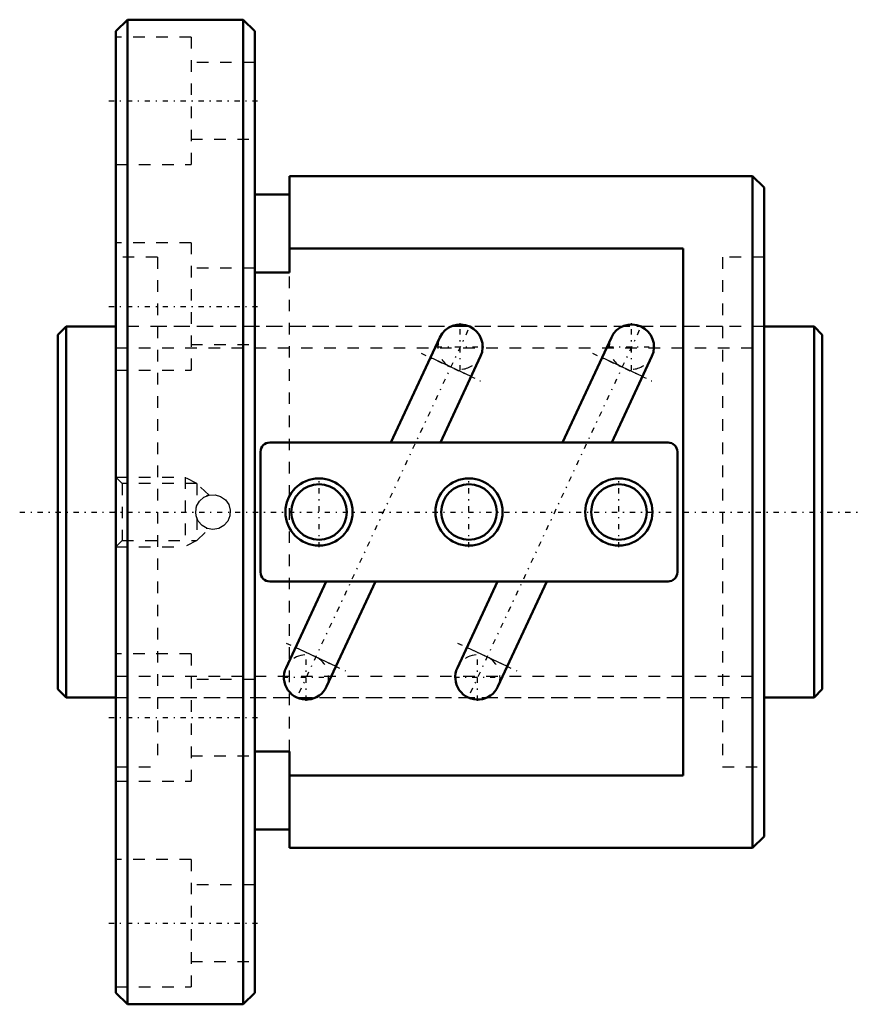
# Model space of a CAD drawing. Header units: millimetres. Extents: x -3.3 to 69.3, y -42.5 to 42.5.
import ezdxf

# ---------------------------------------------------------------- set-up
doc = ezdxf.new("R2010")
doc.units = ezdxf.units.MM
doc.linetypes.add('Center', pattern=[1.5, 0.45, -0.5, 0.05, -0.5])
doc.linetypes.add('Dashed', pattern=[2, 1, -1])
for name, color, linetype, lineweight in [('2d ConnectionPoints', 7, 'Continuous', 50), ('AM_0', 7, 'Continuous', 50), ('AM_4', 3, 'Continuous', 25), ('AM_5', 3, 'Continuous', 25), ('AM_7', 7, 'Center', 25), ('AM_9', 6, 'Dashed', 25)]:
    doc.layers.add(name, color=color, linetype=linetype, lineweight=lineweight)

# ---------------------------------------------------------------- blocks, each defined once
blk = doc.blocks.new('1_BNF_3205_5RR_Nut_0_in_BNF3205V_5RRG1_66LC0_000_rev_0')
at = {"layer": 'AM_0'}
for p, q in [((6, 42.5), (5, 41.5)), ((16, 42.5), (6, 42.5)), ((6, 42.5), (6, -42.5)), ((17, 41.5), (16, 42.5)), ((16, 42.5), (16, -42.5)), ((5, 41.5), (5, -41.5)), ((17, 41.5), (17, -41.5)), ((20, 29), (20, 20.676)), ((60, 29), (20, 29)), ((61, 28), (60, 29)), ((60, 29), (60, -29)), ((20, 27.4), (17, 27.4)), ((61, 28), (61, -28)), ((54, 22.753), (20, 22.753)), ((54, -22.753), (54, 22.753)), ((20, 20.676), (17, 20.676)), ((32.998, 15.076), (28.766, 6)), ((47.798, 15.076), (43.566, 6)), ((33.03, 6), (36.5, 13.443)), ((47.83, 6), (51.3, 13.443)), ((52.7, 6), (18.3, 6)), ((17.5, 5.2), (17.5, -5.2)), ((53.5, -5.2), (53.5, 5.2)), ((18.3, -6), (52.7, -6)), ((23.17, -6), (19.7, -13.443)), ((23.202, -15.076), (27.434, -6)), ((37.97, -6), (34.5, -13.443)), ((38.002, -15.076), (42.234, -6)), ((17, -20.676), (20, -20.676)), ((20, -20.676), (20, -29)), ((20, -22.753), (54, -22.753)), ((17, -27.4), (20, -27.4)), ((60, -29), (61, -28)), ((20, -29), (60, -29)), ((5, -41.5), (6, -42.5)), ((16, -42.5), (17, -41.5)), ((6, -42.5), (16, -42.5))]:
    blk.add_line(p, q, dxfattribs=at)
for centre, radius in [((22.55, 0), 2.9), ((35.5, 0), 2.9), ((48.45, 0), 2.9), ((22.55, 0), 2.4), ((35.5, 0), 2.4), ((48.45, 0), 2.4)]:
    blk.add_circle(centre, radius, dxfattribs=at)
for centre, radius, start, end in [((34.749, 14.259), 1.932, 335, 155), ((49.549, 14.259), 1.932, 335, 155), ((18.3, 5.2), 0.8, 90, 180), ((52.7, 5.2), 0.8, 0, 90), ((18.3, -5.2), 0.8, 180, 270), ((52.7, -5.2), 0.8, 270, 360), ((21.451, -14.259), 1.932, 155, 335), ((36.251, -14.259), 1.932, 155, 335)]:
    blk.add_arc(centre, radius, start, end, dxfattribs=at)
at = {"layer": 'AM_4'}
for p, q in [((35.683, 11.69), (32.181, 13.324)), ((50.483, 11.69), (46.981, 13.324)), ((24.019, -13.324), (20.517, -11.69)), ((38.819, -13.324), (35.317, -11.69))]:
    blk.add_line(p, q, dxfattribs=at)
at = {"layer": 'AM_5', "linetype": 'Dashed'}
for p, q in [((5, 3), (11, 3)), ((12, 2.458), (11, 3)), ((11, 3), (11, -3)), ((12, -2.459), (11, -3)), ((5, -3), (11, -3))]:
    blk.add_line(p, q, dxfattribs=at)
at = {"layer": 'AM_7'}
for p, q in [((4.4, 35.5), (17.6, 35.5)), ((4.4, 17.75), (17.6, 17.75)), ((34.749, 12.23), (34.749, 16.288)), ((49.549, 12.23), (49.549, 16.288)), ((35.414, 15.684), (20.786, -15.684)), ((50.214, 15.684), (35.586, -15.684)), ((31.372, 13.701), (36.492, 11.313)), ((32.72, 14.259), (36.778, 14.259)), ((46.172, 13.701), (51.292, 11.313)), ((47.52, 14.259), (51.578, 14.259)), ((22.55, -3.045), (22.55, 3.045)), ((35.5, -3.045), (35.5, 3.045)), ((48.45, -3.045), (48.45, 3.045)), ((19.708, -11.313), (24.828, -13.701)), ((34.508, -11.313), (39.628, -13.701)), ((21.451, -16.288), (21.451, -12.23)), ((36.251, -16.288), (36.251, -12.23)), ((19.422, -14.259), (23.48, -14.259)), ((34.222, -14.259), (38.28, -14.259)), ((4.4, -17.75), (17.6, -17.75)), ((4.4, -35.5), (17.6, -35.5))]:
    blk.add_line(p, q, dxfattribs=at)
at = {"layer": 'AM_9'}
for p, q in [((11.5, 41), (5, 41)), ((11.5, 41), (11.5, 30)), ((17, 38.8), (11.5, 38.8)), ((11.5, 32.2), (17, 32.2)), ((5, 30), (11.5, 30)), ((11.5, 23.25), (5, 23.25)), ((11.5, 23.25), (11.5, 12.25)), ((8.6, 22), (5, 22)), ((8.6, 22), (8.6, -22)), ((61, 22), (57.4, 22)), ((57.4, 22), (57.4, -22)), ((17, 21.05), (11.5, 21.05)), ((20, -20.676), (20, 20.676)), ((57.4, 16), (8.6, 16)), ((11.5, 14.45), (17, 14.45)), ((5, 12.25), (11.5, 12.25)), ((5.541, 2.458), (5, 3)), ((12, 2.458), (5.541, 2.458)), ((5.541, 2.458), (5.541, -2.459)), ((13.055, 1.461), (12, 2.458)), ((12, 2.458), (12, 0.539)), ((11.988, 0.507), (12, 0.539)), ((12, -0.539), (11.96, -0.421)), ((12, -0.539), (12, -2.459)), ((12, -2.459), (13.053, -1.463)), ((5, -3), (5.541, -2.459)), ((5.541, -2.459), (12, -2.459)), ((11.5, -12.25), (5, -12.25)), ((11.5, -12.25), (11.5, -23.25)), ((17, -14.45), (11.5, -14.45)), ((8.6, -16), (57.4, -16)), ((11.5, -21.05), (17, -21.05)), ((5, -22), (8.6, -22)), ((57.4, -22), (61, -22)), ((5, -23.25), (11.5, -23.25)), ((11.5, -30), (5, -30)), ((11.5, -30), (11.5, -41)), ((17, -32.2), (11.5, -32.2)), ((11.5, -38.8), (17, -38.8)), ((5, -41), (11.5, -41))]:
    blk.add_line(p, q, dxfattribs=at)
for points in [[(11.9, 0), (11.984, 0.495), (12.227, 0.935), (12.602, 1.27), (13.068, 1.463), (13.571, 1.49), (14.052, 1.351), (14.461, 1.06), (14.752, 0.649), (14.891, 0.164), (14.862, -0.338), (14.669, -0.8), (14.333, -1.174), (13.891, -1.417), (13.394, -1.5), (12.9, -1.414), (12.462, -1.17), (12.127, -0.794), (11.936, -0.327), (11.9, 0)], [(12.959, 1.434), (12.934, 1.426), (12.886, 1.409)], [(11.902, -0.068), (11.936, 0.329), (11.977, 0.476)]]:
    blk.add_lwpolyline(points, dxfattribs=at)
for centre, radius, start, end in [((34.749, 14.259), 1.932, 155, 335), ((49.549, 14.259), 1.932, 155, 335), ((13.4, 0), 1.5, 110.03023, 112.31375), ((13.4, 0), 1.5, 246.9283, 249.96977), ((21.451, -14.259), 1.932, 335, 155), ((36.251, -14.259), 1.932, 335, 155)]:
    blk.add_arc(centre, radius, start, end, dxfattribs=at)
blk = doc.blocks.new('2_BNF_3205_5RR000_Shaft_0_in_BNF3205V_5RRG1_66LC0_000_rev_0')
at = {"layer": 'AM_0'}
for p, q in [((0.7, 16), (0, 15.3)), ((0, 15.3), (0, -15.3)), ((5, 16), (0.7, 16)), ((0.7, 16), (0.7, -16)), ((65.3, 16), (61, 16)), ((66, 15.3), (65.3, 16)), ((65.3, 16), (65.3, -16)), ((66, 15.3), (66, -15.3)), ((0, -15.3), (0.7, -16)), ((65.3, -16), (66, -15.3)), ((0.7, -16), (5, -16)), ((61, -16), (65.3, -16))]:
    blk.add_line(p, q, dxfattribs=at)
at = {"layer": 'AM_5', "linetype": 'Dashed'}
for p, q in [((5, 14.1595), (61, 14.1595)), ((5, -14.1595), (61, -14.1595))]:
    blk.add_line(p, q, dxfattribs=at)
at = {"layer": 'AM_7'}
blk.add_line((-3.3, 0), (69.3, 0), dxfattribs=at)
at = {"layer": 'AM_9'}
for p, q in [((61, 16), (5, 16)), ((5, -16), (61, -16))]:
    blk.add_line(p, q, dxfattribs=at)

msp = doc.modelspace()

# ---------------------------------------------------------------- linework, layer by layer
at = {"layer": '2d ConnectionPoints'}
for p in [(0, 0), (5, 0)]:
    msp.add_point(p, dxfattribs=at)

# ---------------------------------------------------------------- block references
for name in ['1_BNF_3205_5RR_Nut_0_in_BNF3205V_5RRG1_66LC0_000_rev_0', '2_BNF_3205_5RR000_Shaft_0_in_BNF3205V_5RRG1_66LC0_000_rev_0']:
    msp.add_blockref(name, (0, 0))

doc.saveas('drawing.dxf')
